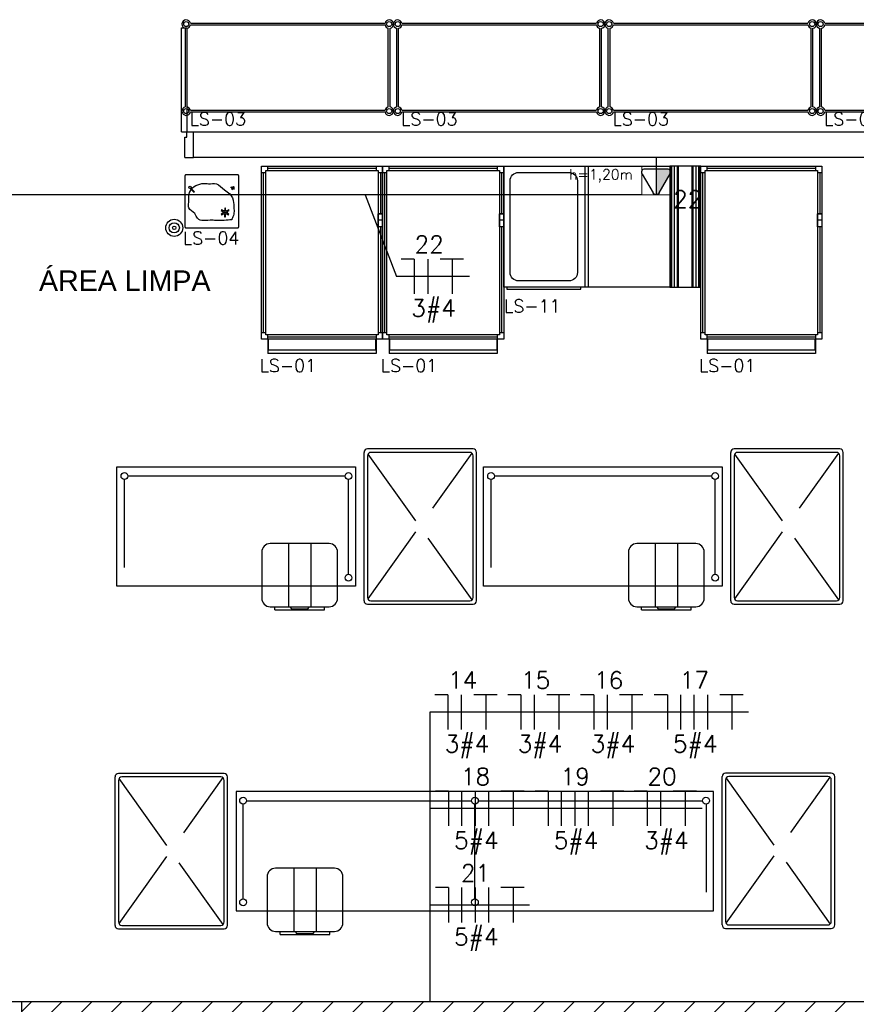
# Model space of a CAD drawing. Extents: x -21.9 to 51.8, y -25 to 17.
# Tile 35 of 53: x 7.4 to 12.3, y -6 to -0.2. Entities that reach past the tile are written whole.
import ezdxf
from ezdxf.enums import TextEntityAlignment as Align

# ---------------------------------------------------------------- set-up
doc = ezdxf.new("R2010")
doc.units = 0
doc.header["$MEASUREMENT"] = 0
for name, color, linetype in [('CIRCUITOS', 2, 'Continuous'), ('ELETROCALHA', 150, 'Continuous'), ('ILUMINACAO', 1, 'Continuous'), ('LINHA', 40, 'Continuous'), ('PAREDES', 8, 'Continuous'), ('TOMADAS_ENERGIA', 1, 'Continuous'), ('TUB_ELETRICA', 5, 'Continuous'), ('TXT-AMB', 4, 'Continuous')]:
    doc.layers.add(name, color=color, linetype=linetype)
doc.styles.add('20--4-0', font='romans.shx', dxfattribs={"height": 0.08})
doc.styles.add('ROMANS', font='romans')
doc.styles.add('Texto Ambiente 1-50', font='arial.ttf', dxfattribs={"height": 0.12})

# ---------------------------------------------------------------- blocks, each defined once
blk = doc.blocks.new('PORTA 120 DUPLA')
at = {"layer": 'PAREDES'}
for p, q in [((-96.8286, 44.0414), (-96.7786, 44.0414)), ((-96.7786, 44.0414), (-96.7786, 43.9214)), ((-95.5786, 44.0412), (-95.5786, 43.9212)), ((-95.5786, 44.0412), (-95.5286, 44.0412)), ((-96.7886, 43.9214), (-96.7886, 43.8914)), ((-96.7786, 43.9214), (-96.7886, 43.9214)), ((-95.5786, 43.9212), (-95.5686, 43.9212)), ((-95.5686, 43.9212), (-95.5686, 43.8912)), ((-96.7886, 43.8914), (-96.8286, 43.8914)), ((-96.7886, 43.8914), (-96.7886, 43.2814)), ((-96.7586, 43.8914), (-96.7886, 43.8914)), ((-96.7586, 43.2814), (-96.7586, 43.8914)), ((-95.5986, 43.8912), (-95.5986, 43.2812)), ((-95.5986, 43.8912), (-95.5686, 43.8912)), ((-95.5686, 43.2812), (-95.5686, 43.8912)), ((-95.5686, 43.8912), (-95.5286, 43.8912)), ((-96.7886, 43.2814), (-96.7586, 43.2814)), ((-95.5986, 43.2812), (-95.5686, 43.2812))]:
    blk.add_line(p, q, dxfattribs=at)
blk = doc.blocks.new('LS-11')
for p, q in [((-156.5449, 60.0937), (-156.5449, 59.3837)), ((-156.5249, 60.0937), (-156.5249, 59.3837)), ((-156.0408, 59.3837), (-156.0408, 60.0937)), ((-156.0383, 59.3837), (-156.0383, 60.0937)), ((-156.0335, 59.3837), (-156.0335, 60.0937)), ((-156.0175, 59.3837), (-156.0175, 60.0937)), ((-156.0016, 59.3837), (-156.0016, 60.0937)), ((-155.9968, 59.3837), (-155.9968, 60.0937)), ((-155.9943, 59.3837), (-155.9943, 60.0937)), ((-155.9155, 59.3837), (-155.9155, 60.0937)), ((-155.9129, 59.3837), (-155.9129, 60.0937)), ((-155.9082, 59.3837), (-155.9082, 60.0937)), ((-155.8922, 59.3837), (-155.8922, 60.0937)), ((-155.8763, 59.3837), (-155.8763, 60.0937)), ((-155.8715, 59.3837), (-155.8715, 60.0937)), ((-155.8689, 59.3837), (-155.8689, 60.0937))]:
    blk.add_line(p, q)
for points in [[(-156.0449, 59.3837), (-157.0199, 59.3837), (-157.0199, 60.0937), (-156.0449, 60.0937)], [(-156.0449, 59.3837), (-155.8649, 59.3837), (-155.8649, 60.0937), (-156.0449, 60.0937)], [(-157.0009, 59.3718), (-156.567, 59.3718), (-156.567, 59.3837), (-157.0009, 59.3837)]]:
    blk.add_lwpolyline(points, close=True)
blk.add_lwpolyline([(-156.9322, 60.0569), (-156.6375, 60.0569, -0.414214), (-156.5875, 60.0069), (-156.5875, 59.4705, -0.414214), (-156.6375, 59.4205), (-156.9322, 59.4205, -0.414214), (-156.9822, 59.4705), (-156.9822, 60.0069, -0.414214)], format="xyb", close=True)
at = {"style": '20--4-0'}
blk.add_text('LS-11', height=0.075, dxfattribs=at).set_placement((-157.0176, 59.2366))
blk = doc.blocks.new('LS-04')
for p, q in [((-158.7957, 59.8153), (-158.7944, 59.8172)), ((-158.7957, 59.8153), (-158.7759, 59.8056)), ((-158.7944, 59.8172), (-158.7746, 59.8075)), ((-158.7863, 59.8132), (-158.7826, 59.819)), ((-158.7784, 59.8163), (-158.7826, 59.819)), ((-158.7818, 59.811), (-158.7784, 59.8163)), ((-158.7746, 59.8075), (-158.7759, 59.8056)), ((-158.557, 59.8355), (-158.5605, 59.8319)), ((-158.5397, 59.8111), (-158.5605, 59.8319)), ((-158.5347, 59.8133), (-158.557, 59.8355))]:
    blk.add_line(p, q)
blk.add_lwpolyline([(-158.8149, 59.7337), (-158.5099, 59.7337, 0.414214), (-158.5049, 59.7387), (-158.5049, 60.0387, 0.414214), (-158.5099, 60.0437), (-158.8149, 60.0437, 0.414214), (-158.8199, 60.0387), (-158.8199, 59.7387, 0.414214)], format="xyb", close=True)
for points in [[(-158.7531, 59.9586), (-158.751, 59.9622), (-158.761, 59.968), (-158.7631, 59.9644)], [(-158.742, 59.9671), (-158.7377, 59.9671), (-158.7377, 59.9787), (-158.742, 59.9787)], [(-158.729, 59.9618), (-158.7269, 59.9581), (-158.7168, 59.9639), (-158.7189, 59.9676)], [(-158.7512, 59.9446), (-158.7533, 59.9483), (-158.7634, 59.9425), (-158.7613, 59.9388)], [(-158.7382, 59.9393), (-158.7425, 59.9393), (-158.7425, 59.9277), (-158.7382, 59.9277)], [(-158.7271, 59.9478), (-158.7292, 59.9442), (-158.7192, 59.9384), (-158.7171, 59.9421)]]:
    blk.add_lwpolyline(points, close=True)
for centre, radius in [((-158.4421, 60.0437), 0.05), ((-158.4421, 60.0437), 0.03), ((-158.4421, 60.0437), 0.01), ((-158.7401, 59.9532), 0.0119), ((-158.7401, 59.9532), 0.00362), ((-158.7887, 59.8063), 0.00507), ((-158.5347, 59.8066), 0.00676)]:
    blk.add_circle(centre, radius)
blk.add_spline([(-158.7793, 59.9959), (-158.6928, 60.0011), (-158.6634, 59.9991), (-158.5782, 59.9879), (-158.562, 59.9605), (-158.528, 59.9267), (-158.5267, 59.8957), (-158.5292, 59.8463), (-158.549, 59.8091), (-158.5924, 59.7871), (-158.6157, 59.783), (-158.6421, 59.7851), (-158.6898, 59.7861), (-158.7364, 59.8216), (-158.7679, 59.8449), (-158.7902, 59.8966), (-158.7922, 59.9321), (-158.7912, 59.9636), (-158.7801, 59.993), (-158.779, 59.996)], degree=3)
at = {"style": '20--4-0'}
blk.add_text('LS-04', height=0.075, rotation=180, dxfattribs=at).set_placement((-158.4925, 60.1413))
blk = doc.blocks.new('LS-01')
at = {"layer": 'PAREDES'}
for p, q in [((-156.2333, 63.4894), (-156.2333, 63.4069)), ((-156.2308, 63.4894), (-156.2308, 63.426)), ((-155.6015, 63.4894), (-155.6015, 63.426)), ((-155.599, 63.4894), (-155.599, 63.4069)), ((-155.599, 63.426), (-156.2333, 63.426)), ((-155.599, 63.4069), (-156.2333, 63.4069))]:
    blk.add_line(p, q, dxfattribs=at)
for points in [[(-156.2714, 64.4663), (-156.246, 64.4663), (-156.246, 64.479), (-156.2333, 64.479), (-156.2333, 64.5044)], [(-156.2587, 63.5275), (-156.2587, 64.4663)], [(-155.5863, 64.479), (-155.5863, 63.5148), (-156.246, 63.5148), (-156.246, 64.479), (-155.5863, 64.479)], [(-156.2333, 64.4917), (-155.599, 64.4917)], [(-155.599, 64.5044), (-155.599, 64.479), (-155.5863, 64.479), (-155.5863, 64.4663), (-155.5609, 64.4663)], [(-155.5736, 64.4663), (-155.5736, 64.2253)], [(-155.5609, 64.2253), (-155.5863, 64.2253)], [(-155.5609, 64.1491), (-155.5863, 64.1491), (-155.5863, 64.2253), (-155.5609, 64.2253), (-155.5609, 64.1491)], [(-155.5609, 64.1872), (-155.5863, 64.1872), (-155.5863, 64.1872)], [(-155.5609, 64.1491), (-155.5863, 64.1491)], [(-155.5736, 64.1491), (-155.5736, 63.5275)], [(-156.2333, 63.4894), (-156.2333, 63.5148), (-156.246, 63.5148), (-156.246, 63.5275), (-156.2714, 63.5275)], [(-155.599, 63.5021), (-156.2333, 63.5021)], [(-155.5609, 63.5275), (-155.5863, 63.5275), (-155.5863, 63.5148), (-155.599, 63.5148), (-155.599, 63.4894)]]:
    blk.add_lwpolyline(points, dxfattribs=at)
blk.add_lwpolyline([(-156.2714, 63.4894), (-156.2714, 64.5044), (-155.5609, 64.5044), (-155.5609, 63.4894)], close=True, dxfattribs=at)
at = {"layer": 'PAREDES', "style": '20--4-0'}
blk.add_text('LS-01', height=0.075, dxfattribs=at).set_placement((-156.2817, 63.2977))
blk = doc.blocks.new('LS-10')
at = {"layer": 'PAREDES'}
for p, q in [((-159.2199, 58.3312), (-157.8199, 58.3312)), ((-159.2199, 57.6312), (-159.2199, 58.3312)), ((-157.8199, 58.3312), (-157.8199, 57.6312)), ((-159.1759, 58.2572), (-159.1759, 57.7407)), ((-157.8809, 58.2772), (-159.1549, 58.2772)), ((-157.8609, 57.7016), (-157.8609, 58.2572)), ((-157.9749, 57.8812), (-158.3199, 57.8812)), ((-158.2125, 57.8812), (-158.2125, 57.5112)), ((-158.0825, 57.8812), (-158.0825, 57.5112)), ((-158.3699, 57.8312), (-158.3699, 57.5612)), ((-157.9249, 57.5612), (-157.9249, 57.8312)), ((-157.8199, 57.6312), (-159.2199, 57.6312)), ((-158.3199, 57.5112), (-157.9749, 57.5112)), ((-158.2924, 57.4933), (-158.2924, 57.5112)), ((-158.2924, 57.4933), (-158.0024, 57.4933)), ((-158.2014, 57.5072), (-158.2014, 57.5112)), ((-158.1917, 57.4994), (-158.1028, 57.4994)), ((-158.093, 57.5072), (-158.093, 57.5112)), ((-158.0024, 57.4933), (-158.0024, 57.5112))]:
    blk.add_line(p, q, dxfattribs=at)
for centre in [(-159.1749, 58.2772), (-157.8609, 58.2772), (-157.8609, 57.6816)]:
    blk.add_circle(centre, 0.02, dxfattribs=at)
for centre, radius, start, end in [((-158.3199, 57.8312), 0.05, 90, 180), ((-157.9749, 57.8312), 0.05, 0, 90), ((-158.3199, 57.5612), 0.05, 180, 270), ((-157.9749, 57.5612), 0.05, 270, 0), ((-158.1917, 57.5094), 0.01, 192.64929, 270), ((-158.1028, 57.5094), 0.01, 270, 347.35071)]:
    blk.add_arc(centre, radius, start, end, dxfattribs=at)
blk = doc.blocks.new('LS-07')
at = {"layer": 'PAREDES'}
for p, q in [((-157.7699, 57.5462), (-157.7699, 58.4162)), ((-157.1299, 58.4362), (-157.7499, 58.4362)), ((-157.7471, 58.4063), (-157.4675, 58.0144)), ((-157.1499, 58.4162), (-157.7299, 58.4162)), ((-157.1381, 58.4123), (-157.3687, 58.0891)), ((-157.1099, 57.5462), (-157.1099, 58.4162)), ((-157.7499, 58.3962), (-157.7499, 57.5662)), ((-157.1299, 57.5662), (-157.1299, 58.3962)), ((-157.4675, 57.9506), (-157.7479, 57.5575)), ((-157.3954, 57.9133), (-157.1369, 57.551)), ((-157.7299, 57.5462), (-157.1499, 57.5462)), ((-157.7499, 57.5262), (-157.1299, 57.5262))]:
    blk.add_line(p, q, dxfattribs=at)
for centre, start, end in [((-157.7499, 58.4162), 90, 180), ((-157.7299, 58.3962), 90, 180), ((-157.1499, 58.3962), 0, 90), ((-157.1299, 58.4162), 0, 90), ((-157.7499, 57.5462), 180, 270), ((-157.7299, 57.5662), 180, 270), ((-157.1499, 57.5662), 270, 360), ((-157.1299, 57.5462), 270, 0)]:
    blk.add_arc(centre, 0.02, start, end, dxfattribs=at)
blk = doc.blocks.new('LS-08')
blk.add_line((-158.5199, 56.4312), (-158.5199, 55.7312))
at = {"layer": 'PAREDES'}
for p, q in [((-155.7199, 56.4312), (-158.5199, 56.4312)), ((-155.7199, 55.7312), (-155.7199, 56.4312)), ((-158.4789, 55.8016), (-158.4789, 56.3572)), ((-158.4589, 56.3772), (-157.1399, 56.3772)), ((-157.1199, 55.8016), (-157.1199, 56.3572)), ((-157.0999, 56.3772), (-155.7849, 56.3772)), ((-155.7639, 56.3572), (-155.7639, 55.8407)), ((-157.9438, 55.9812), (-158.2888, 55.9812)), ((-158.1814, 55.9812), (-158.1814, 55.6112)), ((-158.0514, 55.9812), (-158.0514, 55.6112)), ((-158.3388, 55.9312), (-158.3388, 55.6612)), ((-157.8938, 55.6612), (-157.8938, 55.9312)), ((-158.5199, 55.7312), (-155.7199, 55.7312)), ((-158.2888, 55.6112), (-157.9438, 55.6112)), ((-158.2613, 55.5933), (-158.2613, 55.6112)), ((-158.2613, 55.5933), (-157.9713, 55.5933)), ((-158.1703, 55.6072), (-158.1703, 55.6112)), ((-158.1606, 55.5994), (-158.0716, 55.5994)), ((-158.0619, 55.6072), (-158.0619, 55.6112)), ((-157.9713, 55.5933), (-157.9713, 55.6112))]:
    blk.add_line(p, q, dxfattribs=at)
for centre in [(-158.4789, 56.3772), (-157.1199, 56.3772), (-155.7649, 56.3772), (-158.4789, 55.7816), (-157.1199, 55.7816)]:
    blk.add_circle(centre, 0.02, dxfattribs=at)
for centre, radius, start, end in [((-158.2888, 55.9312), 0.05, 90, 180), ((-157.9438, 55.9312), 0.05, 0, 90), ((-158.2888, 55.6612), 0.05, 180, 270), ((-157.9438, 55.6612), 0.05, 270, 0), ((-158.1606, 55.6094), 0.01, 192.64929, 270), ((-158.0716, 55.6094), 0.01, 270, 347.35071)]:
    blk.add_arc(centre, radius, start, end, dxfattribs=at)
blk = doc.blocks.new('LS-03')
at = {"layer": 'PAREDES'}
for p, q in [((-19.2767, 20.4556), (-18.1357, 20.4556)), ((-19.2767, 20.4456), (-18.1357, 20.4456)), ((-19.3062, 19.965), (-19.3062, 20.4261)), ((-19.2962, 19.965), (-19.2962, 20.4261)), ((-18.1162, 19.965), (-18.1162, 20.4261)), ((-18.1062, 19.965), (-18.1062, 20.4261)), ((-19.2767, 19.9456), (-18.1357, 19.9456)), ((-19.2767, 19.9356), (-18.1357, 19.9356))]:
    blk.add_line(p, q, dxfattribs=at)
for centre in [(-19.3012, 20.4506), (-18.1112, 20.4506), (-19.3012, 19.9406), (-18.1112, 19.9406)]:
    blk.add_circle(centre, 0.015, dxfattribs=at)
for centre, start, end in [((-19.3012, 20.4506), 11.53696, 258.46304), ((-19.3012, 20.4506), 281.53696, 348.46304), ((-18.1112, 20.4506), 281.53696, 168.46304), ((-18.1112, 20.4506), 191.53696, 258.46304), ((-19.3012, 19.9406), 101.53696, 348.46304), ((-19.3012, 19.9406), 11.53696, 78.46304), ((-18.1112, 19.9406), 191.53696, 78.46304), ((-18.1112, 19.9406), 101.53696, 168.46304)]:
    blk.add_arc(centre, 0.025, start, end, dxfattribs=at)
at = {"layer": 'PAREDES', "style": '20--4-0'}
blk.add_text('LS-03', height=0.075, dxfattribs=at).set_placement((-19.2817, 19.8567))
blk = doc.blocks.new('Apwr_temed02')
for p, q in [((-1.62, 1.95), (-0.35, 4.14)), ((0, 1.32), (0, 4.36)), ((0.35, 4.14), (1.63, 1.92)), ((-1.3, 1.32), (1.28, 1.32)), ((0, 0), (0, 1.32))]:
    blk.add_line(p, q)
for centre, start, end in [((0, 3.97), 26.0479, 153.9521), ((-1.3, 1.71), 143.1332, 270.777), ((1.3, 1.71), 267.1811, 32.5689)]:
    blk.add_arc(centre, 0.393, start, end)
at = {"linetype": 'Continuous'}
for points in [[(0, 4.36), (1.63, 1.92), (0.21, 4.3)], [(1.63, 1.92), (0, 4.36), (1.69, 1.72)], [(0, 1.32), (1.69, 1.72), (0, 4.36)], [(0.35, 4.14), (0.21, 4.3), (1.63, 1.92)], [(1.69, 1.72), (0, 1.32), (1.64, 1.52)], [(1.28, 1.32), (1.64, 1.52), (0, 1.32)], [(1.64, 1.52), (1.28, 1.32), (1.49, 1.37)]]:
    blk.add_solid(points, dxfattribs=at)
at = {"style": 'ROMANS', "flags": 8}
for tag, p in [('020', (-4.96, 2.19)), ('001', (3.39, 2.17))]:
    blk.add_attdef(tag, text='', height=1.6, dxfattribs=at).set_placement(p, align=Align.MIDDLE_CENTER)

msp = doc.modelspace()

# ---------------------------------------------------------------- hatches: boundary and pattern name
at = {"layer": 'ELETROCALHA'}
h = msp.add_hatch(dxfattribs=at)
h.set_pattern_fill('ANSI31', color=256, style=0)
h.set_pattern_definition([(45, (0.34918, 16.03201), (-0.08838835, 0.08838835), [])])
h.paths.add_polyline_path([(7.443, -5.9849), (7.443, -6.1349), (16.85, -6.1349), (16.85, -5.9849)])

# ---------------------------------------------------------------- linework, layer by layer
at = {"layer": 'CIRCUITOS'}
for p, q in [((9.7448, -1.6318), (9.6678, -1.6318)), ((9.7448, -1.6318), (9.7448, -1.8354)), ((9.8236, -1.6318), (9.8236, -1.8354)), ((9.8966, -1.6299), (10.0331, -1.6299)), ((9.9677, -1.6299), (9.9677, -1.8354)), ((9.9415, -4.1854), (9.8645, -4.1854)), ((9.9415, -4.1854), (9.9415, -4.389)), ((10.0203, -4.1854), (10.0203, -4.389)), ((10.0933, -4.1835), (10.2298, -4.1835)), ((10.1644, -4.1835), (10.1644, -4.389)), ((10.3693, -4.1854), (10.2924, -4.1854)), ((10.3693, -4.1854), (10.3693, -4.389)), ((10.4482, -4.1854), (10.4482, -4.389)), ((10.5211, -4.1835), (10.6577, -4.1835)), ((10.5923, -4.1835), (10.5923, -4.389)), ((10.7972, -4.1854), (10.7202, -4.1854)), ((10.7972, -4.1854), (10.7972, -4.389)), ((10.876, -4.1854), (10.876, -4.389)), ((10.949, -4.1835), (11.0855, -4.1835)), ((11.0201, -4.1835), (11.0201, -4.389)), ((11.2289, -4.1854), (11.1519, -4.1854)), ((11.2289, -4.1854), (11.2289, -4.389)), ((11.3058, -4.1854), (11.3058, -4.389)), ((11.3847, -4.1854), (11.3847, -4.389)), ((11.4636, -4.1854), (11.4636, -4.389)), ((11.5365, -4.1835), (11.6731, -4.1835)), ((11.6077, -4.1835), (11.6077, -4.389)), ((9.9454, -4.7508), (9.8684, -4.7508)), ((9.9454, -4.7508), (9.9454, -4.9544)), ((10.0223, -4.7508), (10.0223, -4.9544)), ((10.1012, -4.7508), (10.1012, -4.9544)), ((10.18, -4.7508), (10.18, -4.9544)), ((10.253, -4.7489), (10.3896, -4.7489)), ((10.3241, -4.7489), (10.3241, -4.9544)), ((10.5299, -4.7508), (10.4529, -4.7508)), ((10.5299, -4.7508), (10.5299, -4.9544)), ((10.6068, -4.7508), (10.6068, -4.9544)), ((10.6857, -4.7508), (10.6857, -4.9544)), ((10.7646, -4.7508), (10.7646, -4.9544)), ((10.8375, -4.7489), (10.9741, -4.7489)), ((10.9087, -4.7489), (10.9087, -4.9544)), ((11.1105, -4.7508), (11.0336, -4.7508)), ((11.1105, -4.7508), (11.1105, -4.9544)), ((11.1894, -4.7508), (11.1894, -4.9544)), ((11.2623, -4.7489), (11.3989, -4.7489)), ((11.3335, -4.7489), (11.3335, -4.9544)), ((9.9454, -5.3162), (9.8684, -5.3162)), ((9.9454, -5.3162), (9.9454, -5.5198)), ((10.0223, -5.3162), (10.0223, -5.5198)), ((10.1012, -5.3162), (10.1012, -5.5198)), ((10.18, -5.3162), (10.18, -5.5198)), ((10.253, -5.3143), (10.3896, -5.3143)), ((10.3241, -5.3143), (10.3241, -5.5198))]:
    msp.add_line(p, q, dxfattribs=at)
at = {"layer": 'ELETROCALHA'}
for points in [[(7.143, -6.2849), (7.293, -6.2849), (7.293, -6.2099), (7.368, -6.1349), (7.443, -6.1349), (7.443, -5.9849), (7.368, -5.9849), (7.293, -5.9099), (7.293, -5.8349), (7.143, -5.8349), (7.143, -6.2849)], [(16.85, -5.9849), (7.368, -5.9849)]]:
    msp.add_lwpolyline(points, dxfattribs=at)
at = {"layer": 'LINHA'}
for p, q in [((9.457, -1.2552), (9.6399, -1.7336)), ((10.0677, -1.7336), (9.6399, -1.7336)), ((10.2644, -4.2872), (9.8366, -4.2872)), ((9.8366, -4.2872), (9.8366, -5.9849)), ((10.6923, -4.2872), (10.2644, -4.2872)), ((11.1201, -4.2872), (10.6923, -4.2872)), ((11.7046, -4.2872), (11.1201, -4.2872)), ((10.4211, -4.8526), (9.8366, -4.8526)), ((11.0056, -4.8526), (10.4211, -4.8526)), ((11.4335, -4.8526), (11.0056, -4.8526)), ((10.4211, -5.418), (9.8366, -5.418))]:
    msp.add_line(p, q, dxfattribs=at)
at = {"layer": 'PAREDES', "lineweight": -3}
for p, q in [((8.45, -1.0371), (8.45, -0.8871)), ((8.45, -0.8871), (13.35, -0.8871)), ((13.85, -1.0374), (8.45, -1.0371))]:
    msp.add_line(p, q, dxfattribs=at)
at = {"layer": 'TOMADAS_ENERGIA', "lineweight": 5}
msp.add_lwpolyline([(11.2474, -1.0895), (11.2474, -1.2552), (11.0781, -1.2552), (11.0781, -1.0895)], close=True, dxfattribs=at)
at = {"layer": 'TUB_ELETRICA'}
msp.add_line((11.0781, -1.2552), (7.293, -1.2552), dxfattribs=at)

# ---------------------------------------------------------------- block references
at = {"layer": 'PAREDES', "lineweight": -3}
for name, p in [('LS-03', (27.7087, -20.7055)), ('LS-03', (28.9487, -20.7055)), ('LS-03', (30.1887, -20.7055)), ('LS-03', (31.4287, -20.7055)), ('LS-01', (165.1194, -65.5915)), ('LS-01', (165.8299, -65.5915)), ('LS-11', (167.2889, -61.1809)), ('LS-01', (167.6954, -65.5915)), ('LS-07', (167.2199, -61.1811)), ('LS-07', (169.3699, -61.1811)), ('LS-10', (167.2199, -61.1811)), ('LS-10', (169.3699, -61.1811)), ('LS-07', (165.7599, -63.0836)), ('LS-07', (169.3199, -63.0811)), ('LS-08', (167.2199, -61.1836))]:
    msp.add_blockref(name, p, dxfattribs=at)
at = {"layer": 'PAREDES', "lineweight": -3, "xscale": -1, "rotation": 180}
msp.add_blockref('PORTA 120 DUPLA', (103.9786, 43.004), dxfattribs=at)
at = {"layer": 'PAREDES', "lineweight": -3, "rotation": 180}
msp.add_blockref('LS-04', (-150.1049, 58.5947), dxfattribs=at)
at = {"layer": 'TOMADAS_ENERGIA', "lineweight": 5}
ref = msp.add_blockref('Apwr_temed02', (11.1628, -1.0374), dxfattribs=dict(at, xscale=-0.04996018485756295, yscale=0.04996018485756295, zscale=0.04996018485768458, rotation=180))
ref.add_attrib('020', '22', dxfattribs={"layer": '0', "height": 0.1, "style": 'ROMANS', "flags": 8}).set_placement((11.348, -1.2809), align=Align.MIDDLE_CENTER)

# ---------------------------------------------------------------- texts
at = {"layer": 'CIRCUITOS', "style": 'ROMANS'}
for s, p in [('22', (9.832, -1.596)), ('3#4', (9.8576, -1.9696)), ('14', (10.0287, -4.1496)), ('15', (10.4565, -4.1496)), ('16', (10.8844, -4.1496)), ('17', (11.3873, -4.1496)), ('3#4', (10.0543, -4.5232)), ('3#4', (10.4821, -4.5232)), ('3#4', (10.91, -4.5232)), ('5#4', (11.3922, -4.5232)), ('18', (10.1038, -4.715)), ('19', (10.6883, -4.715)), ('20', (11.1977, -4.715)), ('5#4', (10.1087, -5.0886)), ('5#4', (10.6932, -5.0886)), ('3#4', (11.2233, -5.0886)), ('21', (10.1038, -5.2804)), ('5#4', (10.1087, -5.654))]:
    msp.add_text(s, height=0.1, dxfattribs=at).set_placement(p, align=Align.CENTER)
at = {"layer": 'ILUMINACAO', "style": 'ROMANS'}
msp.add_text('h=1,20m', height=0.06, dxfattribs=at).set_placement((10.653, -1.1059), align=Align.TOP_LEFT)
at = {"layer": 'TXT-AMB', "lineweight": -3, "insert": (7.544, -1.6987), "char_height": 0.12, "width": 2.887209, "attachment_point": 1, "style": 'Texto Ambiente 1-50'}
msp.add_mtext('ÁREA LIMPA', dxfattribs=at)

doc.saveas('drawing.dxf')
